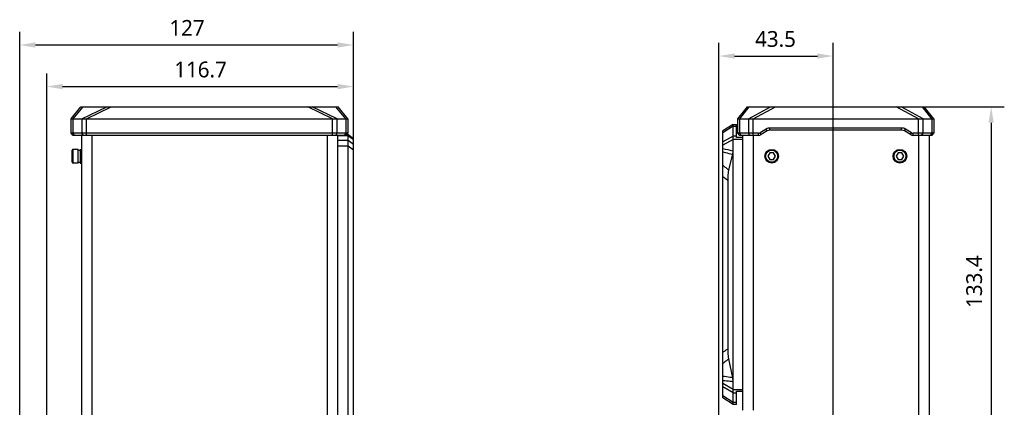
# Model space of a CAD drawing. Header units: millimetres. Extents: x 96 to 523, y 96 to 358.
# Tile 5 of 13: x 96 to 283, y 285 to 358. Entities that reach past the tile are written whole.
import ezdxf

# ---------------------------------------------------------------- set-up
doc = ezdxf.new("R2010")
doc.units = ezdxf.units.MM
doc.header["$LTSCALE"] = 32.67
doc.header["$PDMODE"] = 3
doc.header["$PDSIZE"] = 8
doc.layers.get('0').update_dxf_attribs({"linetype": 'CONTINUOUS'})
doc.layers.get('Defpoints').update_dxf_attribs({"linetype": 'CONTINUOUS'})
doc.layers.add('00_COMPONENTS', color=7, linetype='CONTINUOUS')
doc.layers.add('51__DRAFT_DIMS', color=7, linetype='CONTINUOUS')
doc.styles.get("Standard").update_dxf_attribs({"font": 'Roboto-Regular.ttf'})
doc.dimstyles.new('DIMSTYLE_1', dxfattribs={"dimtxt": 3, "dimasz": 3, "dimexe": 2.5, "dimexo": 0.5, "dimgap": 0.75, "dimtad": 1, "dimlfac": 2, "dimdsep": 46, "dimtxsty": 'STANDARD', "dimblk": '_FILLED', "dimblk1": '_FILLED', "dimblk2": '_FILLED', "dimcen": 0.09, "dimclrt": 3, "dimazin": 2, "dimtp": 0.5, "dimtm": 0.5, "dimtfac": 1, "dimtofl": 0, "dimtmove": 0, "dimatfit": 3, "dimldrblk": '_FILLED', "dimfxl": 1, "dimtolj": 1, "dimarcsym": 0})
doc.dimstyles.new('DIMSTYLE_2', dxfattribs={"dimtxt": 3, "dimasz": 3, "dimexe": 2.5, "dimexo": 0.5, "dimgap": 0.75, "dimtad": 1, "dimlfac": 2, "dimdsep": 46, "dimtxsty": 'STANDARD', "dimblk": '_FILLED', "dimblk1": '_FILLED', "dimblk2": '_FILLED', "dimcen": 0.09, "dimclrt": 3, "dimazin": 2, "dimtp": 0.3, "dimtm": 0.3, "dimtfac": 1, "dimtofl": 0, "dimtmove": 0, "dimatfit": 3, "dimldrblk": '_FILLED', "dimfxl": 1, "dimtolj": 1, "dimarcsym": 0})
doc.dimstyles.new('DIMSTYLE_3', dxfattribs={"dimtxt": 3, "dimasz": 3, "dimexe": 2.5, "dimexo": 0.5, "dimgap": 0.75, "dimtad": 1, "dimdec": 1, "dimlfac": 2, "dimdsep": 46, "dimtxsty": 'STANDARD', "dimblk": '_FILLED', "dimblk1": '_FILLED', "dimblk2": '_FILLED', "dimcen": 0.09, "dimclrt": 3, "dimazin": 2, "dimtp": 0.5, "dimtm": 0.5, "dimtfac": 1, "dimtdec": 1, "dimtofl": 0, "dimtmove": 0, "dimatfit": 3, "dimldrblk": '_FILLED', "dimfxl": 1, "dimtolj": 1, "dimarcsym": 0})

# ---------------------------------------------------------------- blocks, each defined once
blk = doc.blocks.new('_FILLED')
at = {"color": 0, "linetype": 'ByBlock'}
blk.add_solid([(0, 0), (-1, 0.167), (-1, -0.167)], dxfattribs=at)
blk = doc.blocks.new('*D1')
at = {"layer": '51__DRAFT_DIMS', "color": 0, "lineweight": -2}
for p, q in [((95.93, 277.56), (95.93, 356.18)), ((159.43, 334.2), (159.43, 356.18)), ((98.93, 353.68), (156.43, 353.68))]:
    blk.add_line(p, q, dxfattribs=at)
at = {"layer": 'Defpoints', "color": 0}
for p in [(159.43, 353.68), (159.43, 333.7), (95.93, 277.06)]:
    blk.add_point(p, dxfattribs=at)
at = {"layer": '51__DRAFT_DIMS', "color": 0, "linetype": 'ByBlock', "lineweight": -2, "xscale": 3, "yscale": 3, "zscale": 3, "rotation": 180}
blk.add_blockref('_FILLED', (95.93, 353.68), dxfattribs=at)
at = {"layer": '51__DRAFT_DIMS', "color": 0, "linetype": 'ByBlock', "lineweight": -2, "xscale": 3, "yscale": 3, "zscale": 3}
blk.add_blockref('_FILLED', (159.43, 353.68), dxfattribs=at)
at = {"layer": '51__DRAFT_DIMS', "color": 3, "insert": (127.77, 358.43), "char_height": 3, "attachment_point": 2, "line_spacing_factor": 0.9}
blk.add_mtext('\\A1;127', dxfattribs=at)
blk = doc.blocks.new('*D2')
at = {"layer": '51__DRAFT_DIMS', "color": 0, "lineweight": -2}
for p, q in [((101.08, 281.09), (101.08, 348.27)), ((159.43, 334.2), (159.43, 348.27)), ((104.08, 345.77), (156.43, 345.77))]:
    blk.add_line(p, q, dxfattribs=at)
at = {"layer": 'Defpoints', "color": 0}
for p in [(159.43, 345.77), (159.43, 333.7), (101.08, 280.59)]:
    blk.add_point(p, dxfattribs=at)
at = {"layer": '51__DRAFT_DIMS', "color": 0, "linetype": 'ByBlock', "lineweight": -2, "xscale": 3, "yscale": 3, "zscale": 3, "rotation": 180}
blk.add_blockref('_FILLED', (101.08, 345.77), dxfattribs=at)
at = {"layer": '51__DRAFT_DIMS', "color": 0, "linetype": 'ByBlock', "lineweight": -2, "xscale": 3, "yscale": 3, "zscale": 3}
blk.add_blockref('_FILLED', (159.43, 345.77), dxfattribs=at)
at = {"layer": '51__DRAFT_DIMS', "color": 3, "insert": (130.34, 350.52), "char_height": 3, "attachment_point": 2, "line_spacing_factor": 0.9}
blk.add_mtext('\\A1;116.7', dxfattribs=at)
blk = doc.blocks.new('*D5')
at = {"layer": '51__DRAFT_DIMS', "color": 0, "lineweight": -2}
for p, q in [((228.97, 272.12), (228.97, 354.08)), ((250.72, 275.7), (250.72, 354.08)), ((231.97, 351.58), (247.72, 351.58))]:
    blk.add_line(p, q, dxfattribs=at)
at = {"layer": 'Defpoints', "color": 0}
for p in [(250.72, 351.58), (250.72, 275.2), (228.97, 271.62)]:
    blk.add_point(p, dxfattribs=at)
at = {"layer": '51__DRAFT_DIMS', "color": 0, "linetype": 'ByBlock', "lineweight": -2, "xscale": 3, "yscale": 3, "zscale": 3, "rotation": 180}
blk.add_blockref('_FILLED', (228.97, 351.58), dxfattribs=at)
at = {"layer": '51__DRAFT_DIMS', "color": 0, "linetype": 'ByBlock', "lineweight": -2, "xscale": 3, "yscale": 3, "zscale": 3}
blk.add_blockref('_FILLED', (250.72, 351.58), dxfattribs=at)
at = {"layer": '51__DRAFT_DIMS', "color": 3, "insert": (239.75, 356.33), "char_height": 3, "attachment_point": 2, "line_spacing_factor": 0.9}
blk.add_mtext('\\A1;43.5', dxfattribs=at)
blk = doc.blocks.new('*D12')
at = {"layer": '51__DRAFT_DIMS', "color": 0, "lineweight": -2}
for p, q in [((263.22, 341.9), (283.29, 341.9)), ((280.79, 338.9), (280.79, 278.2)), ((251.22, 275.2), (283.29, 275.2))]:
    blk.add_line(p, q, dxfattribs=at)
at = {"layer": 'Defpoints', "color": 0}
for p in [(262.72, 341.9), (250.72, 275.2), (280.79, 275.2)]:
    blk.add_point(p, dxfattribs=at)
at = {"layer": '51__DRAFT_DIMS', "color": 0, "linetype": 'ByBlock', "lineweight": -2, "xscale": 3, "yscale": 3, "zscale": 3}
for p, rotation in [((280.79, 341.9), 90), ((280.79, 275.2), 270)]:
    blk.add_blockref('_FILLED', p, dxfattribs=dict(at, rotation=rotation))
at = {"layer": '51__DRAFT_DIMS', "color": 3, "insert": (276.04, 308.68), "char_height": 3, "attachment_point": 2, "rotation": 90, "line_spacing_factor": 0.9}
blk.add_mtext('\\A1;133.4', dxfattribs=at)

msp = doc.modelspace()

# ---------------------------------------------------------------- linework, layer by layer
at = {"layer": '00_COMPONENTS', "color": 0}
for p, q in [((105.7298, 339.6472), (107.5798, 341.8972)), ((106.096, 339.6472), (107.9934, 341.8972)), ((107.5798, 341.8972), (156.5298, 341.8972)), ((107.7637, 339.6472), (112.4982, 341.8972)), ((108.6476, 339.6472), (113.3347, 341.8972)), ((155.4621, 339.6472), (150.775, 341.8972)), ((156.346, 339.6472), (151.6114, 341.8972)), ((158.0137, 339.6472), (156.1163, 341.8972)), ((158.3798, 339.6472), (156.5298, 341.8972)), ((105.7298, 336.8972), (105.7298, 339.6472)), ((105.7298, 339.6472), (158.3798, 339.6472)), ((106.096, 336.8972), (106.096, 339.6472)), ((107.7637, 339.6472), (107.7637, 336.8972)), ((108.6476, 336.4972), (108.6476, 339.6472)), ((155.4621, 336.4972), (155.4621, 339.6472)), ((156.346, 336.8972), (156.346, 339.6472)), ((158.0137, 339.6472), (158.0137, 336.8972)), ((158.3798, 339.6472), (158.3798, 336.8972)), ((106.1298, 336.4972), (105.7298, 336.8972)), ((158.3798, 336.8972), (105.7298, 336.8972)), ((106.3788, 336.4972), (106.096, 336.8972)), ((157.9798, 336.4972), (106.1298, 336.4972)), ((107.6798, 336.4972), (107.6798, 154.4672)), ((108.0466, 336.4972), (107.7637, 336.8972)), ((109.6798, 336.4972), (109.6798, 154.4672)), ((154.4298, 336.4972), (154.4298, 154.4672)), ((156.0631, 336.4972), (156.346, 336.8972)), ((156.4298, 336.4972), (156.4298, 154.4672)), ((156.4298, 336.479), (158.4298, 336.479)), ((158.4298, 335.5213), (156.4298, 335.5213)), ((157.7309, 336.4972), (158.0137, 336.8972)), ((157.9798, 336.4972), (158.3798, 336.8972)), ((158.4298, 336.6572), (158.1398, 336.6572)), ((158.4298, 156.5149), (158.4298, 336.6572)), ((158.4298, 336.6572), (159.4298, 335.9072)), ((158.4298, 336.479), (159.4298, 335.729)), ((159.4298, 334.776), (158.4298, 335.5213)), ((159.4298, 157.2603), (159.4298, 335.9072)), ((105.9298, 331.3822), (105.9298, 333.6822)), ((106.0798, 331.2322), (106.0798, 333.8322)), ((107.0548, 333.8322), (106.0798, 333.8322)), ((107.0548, 331.2322), (107.0548, 333.8322)), ((107.0548, 333.6822), (107.4298, 333.6822)), ((107.4298, 333.8322), (107.4298, 331.2322)), ((107.4298, 333.8322), (107.6798, 333.8322)), ((158.4298, 334.4494), (156.4298, 334.4494)), ((159.4298, 333.7041), (158.4298, 334.4494)), ((107.0548, 331.2322), (106.0798, 331.2322)), ((107.3749, 331.3822), (107.4298, 331.3822)), ((107.4298, 331.2322), (107.6798, 331.2322))]:
    msp.add_line(p, q, dxfattribs=at)
at = {"layer": '00_COMPONENTS'}
for p, q in [((232.5743, 339.6472), (234.4243, 341.8972)), ((232.9404, 339.6472), (234.7454, 341.8972)), ((234.4243, 341.8972), (268.0243, 341.8972)), ((234.6082, 339.6472), (238.8019, 341.8972)), ((235.4921, 339.6472), (239.7308, 341.8972)), ((266.9565, 339.6472), (262.7178, 341.8972)), ((267.8404, 339.6472), (263.6467, 341.8972)), ((269.5082, 339.6472), (267.7032, 341.8972)), ((269.8743, 339.6472), (268.0243, 341.8972)), ((232.5743, 336.8972), (232.5743, 339.6472)), ((232.5743, 339.6472), (269.8743, 339.6472)), ((232.9404, 336.8972), (232.9404, 339.6472)), ((234.6082, 339.6472), (234.6082, 336.8972)), ((235.4921, 336.4972), (235.4921, 339.6472)), ((266.9565, 336.4972), (266.9565, 339.6472)), ((267.8404, 336.8972), (267.8404, 339.6472)), ((269.5082, 339.6472), (269.5082, 336.8972)), ((269.8743, 339.6472), (269.8743, 336.8972)), ((231.7243, 338.5822), (229.7243, 337.3322)), ((231.7243, 338.2163), (229.7243, 336.9663)), ((229.7243, 286.5822), (229.7243, 337.3322)), ((231.7243, 285.3322), (231.7243, 338.5822)), ((231.7243, 338.5822), (232.3243, 338.5822)), ((231.7243, 338.2163), (232.3243, 338.2163)), ((232.3243, 336.0822), (232.3243, 338.5822)), ((237.9783, 337.6816), (236.8134, 336.9827)), ((238.1841, 337.3386), (237.0192, 336.6397)), ((238.1841, 337.3386), (237.9783, 337.6816)), ((238.6986, 337.4811), (238.6986, 337.8811)), ((263.7505, 337.8811), (238.6986, 337.8811)), ((263.7505, 337.4811), (238.6986, 337.4811)), ((263.7505, 337.4811), (263.7505, 337.8811)), ((264.265, 337.3386), (264.4708, 337.6816)), ((265.4299, 336.6397), (264.265, 337.3386)), ((265.6357, 336.9827), (264.4708, 337.6816)), ((231.7243, 336.3587), (229.7243, 335.2598)), ((231.7243, 335.7246), (229.7243, 334.6257)), ((232.3243, 336.3587), (231.7243, 336.3587)), ((233.4743, 335.7246), (231.7243, 335.7246)), ((233.4743, 336.0822), (232.3243, 336.0822)), ((232.9743, 336.4972), (232.5743, 336.8972)), ((236.5047, 336.8972), (232.5743, 336.8972)), ((233.2233, 336.4972), (232.9404, 336.8972)), ((236.5047, 336.4972), (232.9743, 336.4972)), ((233.4743, 336.4972), (233.4743, 284.2322)), ((234.891, 336.4972), (234.6082, 336.8972)), ((235.4743, 336.4972), (235.4743, 284.2322)), ((236.5047, 336.4972), (236.5047, 336.8972)), ((237.0192, 336.6397), (236.8134, 336.9827)), ((265.4299, 336.6397), (265.6357, 336.9827)), ((265.9444, 336.4972), (265.9444, 336.8972)), ((269.8743, 336.8972), (265.9444, 336.8972)), ((269.4743, 336.4972), (265.9444, 336.4972)), ((266.9743, 336.4972), (266.9743, 154.4672)), ((267.5576, 336.4972), (267.8404, 336.8972)), ((268.9743, 336.4972), (268.9743, 154.4672)), ((269.2253, 336.4972), (269.5082, 336.8972)), ((269.4743, 336.4972), (269.8743, 336.8972)), ((231.6243, 333.542), (231.6243, 289.6384)), ((231.5661, 332.9132), (230.8226, 329.9069)), ((238.6635, 333.1572), (238.3026, 332.5322)), ((238.3026, 332.5322), (238.6635, 331.9072)), ((239.3852, 333.1572), (238.6635, 333.1572)), ((238.6635, 331.9072), (239.3852, 331.9072)), ((239.746, 332.5322), (239.3852, 333.1572)), ((239.3852, 331.9072), (239.746, 332.5322)), ((263.0635, 333.1572), (262.7026, 332.5322)), ((262.7026, 332.5322), (263.0635, 331.9072)), ((263.7852, 333.1572), (263.0635, 333.1572)), ((263.0635, 331.9072), (263.7852, 331.9072)), ((264.146, 332.5322), (263.7852, 333.1572)), ((263.7852, 331.9072), (264.146, 332.5322)), ((230.6743, 327.9334), (230.6743, 295.856)), ((230.8054, 293.9801), (231.5562, 290.3904)), ((231.7243, 288.1898), (229.7243, 289.2886)), ((231.7243, 287.5557), (229.7243, 288.6546)), ((231.7243, 285.6981), (229.7243, 286.9481)), ((231.7243, 288.1898), (233.4743, 288.1898)), ((231.7243, 287.5557), (232.3243, 287.5557)), ((232.3243, 285.3322), (232.3243, 287.8322)), ((232.3243, 287.8322), (233.4743, 287.8322)), ((231.7243, 285.3322), (229.7243, 286.5822)), ((232.3243, 285.6981), (231.7243, 285.6981)), ((232.3243, 285.3322), (231.7243, 285.3322))]:
    msp.add_line(p, q, dxfattribs=at)
for centre, radius in [((239.0243, 332.5322), 1.3), ((239.0243, 332.5322), 1.15), ((263.4243, 332.5322), 1.3), ((263.4243, 332.5322), 1.15)]:
    msp.add_circle(centre, radius, dxfattribs=at)
for centre, radius, start, end in [((238.6986, 336.4811), 1.4, 90, 120.963726), ((238.6986, 336.4811), 1, 90, 120.963726), ((263.7505, 336.4811), 1.4, 59.036274, 90), ((263.7505, 336.4811), 1, 59.036274, 90), ((236.5047, 337.4972), 0.6, 270, 300.963726), ((236.5047, 337.4972), 1, 270, 300.963726), ((265.9444, 337.4972), 1, 239.036274, 270), ((265.9444, 337.4972), 0.6, 239.036274, 270), ((371.0536, 909.8121), 592.8978, 256.2096169, 256.3986005)]:
    msp.add_arc(centre, radius, start, end, dxfattribs=at)
at = {"layer": '00_COMPONENTS', "color": 0}
for centre, start, end in [((106.0798, 333.6822), 90, 180), ((106.0798, 331.3822), 180, 270)]:
    msp.add_arc(centre, 0.15, start, end, dxfattribs=at)
for centre, start_param, end_param in [((107.3749, 332.5322), 4.51745277, 4.71238898), ((107.1123, 332.5322), -1.60558595, -1.49125942)]:
    msp.add_ellipse(centre, major_axis=(1.6522, 0), ratio=0.69605397, start_param=start_param, end_param=end_param, dxfattribs=at)
at = {"layer": '00_COMPONENTS'}
for points, knots in [([(231.6243, 333.542), (231.6243, 333.4777), (231.6218, 333.3548), (231.6102, 333.1831), (231.5922, 333.0375), (231.5755, 332.9509), (231.5661, 332.9132)], [0, 0, 0, 0, 0.30462183, 0.58256804, 0.81572334, 1, 1, 1, 1]), ([(229.7243, 333.3317), (229.8776, 333.2968), (230.4915, 333.157), (231.1055, 333.0176), (231.5661, 332.9132)], [0, 0, 0, 0, 0.24970878, 1, 1, 1, 1]), ([(230.8226, 329.9069), (230.732, 329.9827), (230.3679, 330.2864), (230.0015, 330.5873), (229.7243, 330.8105)], [0, 0, 0, 0, 0.2493174, 1, 1, 1, 1]), ([(230.8226, 329.9069), (230.8091, 329.8523), (230.7844, 329.7316), (230.7543, 329.5342), (230.7287, 329.3079), (230.7003, 328.9644), (230.6792, 328.5035), (230.6743, 328.1265), (230.6743, 327.9334)], [0, 0, 0, 0, 0.08501092, 0.18630233, 0.30204898, 0.42955749, 0.70779825, 1, 1, 1, 1]), ([(230.6743, 327.9334), (230.5956, 327.9923), (230.2806, 328.2273), (229.9635, 328.4594), (229.7243, 328.6314)], [0, 0, 0, 0, 0.25026551, 1, 1, 1, 1]), ([(230.6743, 295.856), (230.5183, 295.7485), (230.2046, 295.5369), (229.8854, 295.3338), (229.7243, 295.2354)], [0, 0, 0, 0, 0.50094936, 1, 1, 1, 1]), ([(230.6743, 295.856), (230.6743, 295.6762), (230.6787, 295.3246), (230.6977, 294.8936), (230.7228, 294.5695), (230.7455, 294.3517), (230.7721, 294.1571), (230.7937, 294.0361), (230.8054, 293.9801)], [0, 0, 0, 0, 0.28632338, 0.56023041, 0.68715802, 0.80413863, 0.9089645, 1, 1, 1, 1]), ([(230.8054, 293.9801), (230.6288, 293.8295), (230.2719, 293.5286), (229.9091, 293.2349), (229.7243, 293.0904)], [0, 0, 0, 0, 0.49746796, 1, 1, 1, 1]), ([(231.5562, 290.3904), (231.4029, 290.4131), (230.7924, 290.5032), (230.1818, 290.5926), (229.7243, 290.6585)], [0, 0, 0, 0, 0.25101135, 1, 1, 1, 1]), ([(231.6243, 289.6384), (231.466, 289.6562), (230.833, 289.7269), (230.1996, 289.7946), (229.7243, 289.843)], [0, 0, 0, 0, 0.2500454, 1, 1, 1, 1]), ([(231.5562, 290.3904), (231.5663, 290.3422), (231.5848, 290.2356), (231.6061, 290.0601), (231.6207, 289.8578), (231.6243, 289.7138), (231.6243, 289.6384)], [0, 0, 0, 0, 0.19542364, 0.42903626, 0.70080358, 1, 1, 1, 1])]:
    msp.add_open_spline(points, degree=3, knots=knots, dxfattribs=at)

# ---------------------------------------------------------------- dimensions: what is measured, and where the dimension line sits
at = {"layer": '51__DRAFT_DIMS', "color": 4}
for base, p1, p2, dimstyle, picture, middle in [((159.4298, 353.6818), (95.9298, 277.0569), (159.4298, 333.7041), 'DIMSTYLE_1', '*D1', (127.7736, 353.6818)), ((250.7243, 351.5833), (228.9743, 271.6209), (250.7243, 275.2007), 'DIMSTYLE_2', '*D5', (239.7526, 351.5833)), ((159.4298, 345.7682), (101.0798, 280.5889), (159.4298, 333.7041), 'DIMSTYLE_2', '*D2', (130.3427, 345.7682))]:
    dim = msp.add_linear_dim(base=base, p1=p1, p2=p2, dimstyle=dimstyle, dxfattribs=at)
    dim.commit()
    dim.dimension.update_dxf_attribs({"geometry": picture, "text_midpoint": middle, "dimtype": 160})
dim = msp.add_linear_dim(base=(280.7884, 275.2007), p1=(262.7178, 341.8972), p2=(250.7243, 275.2007), angle=270, dimstyle='DIMSTYLE_3', dxfattribs=at)
dim.commit()
dim.dimension.update_dxf_attribs({"geometry": '*D12', "text_midpoint": (280.7884, 308.6837), "dimtype": 160})

doc.saveas('drawing.dxf')
